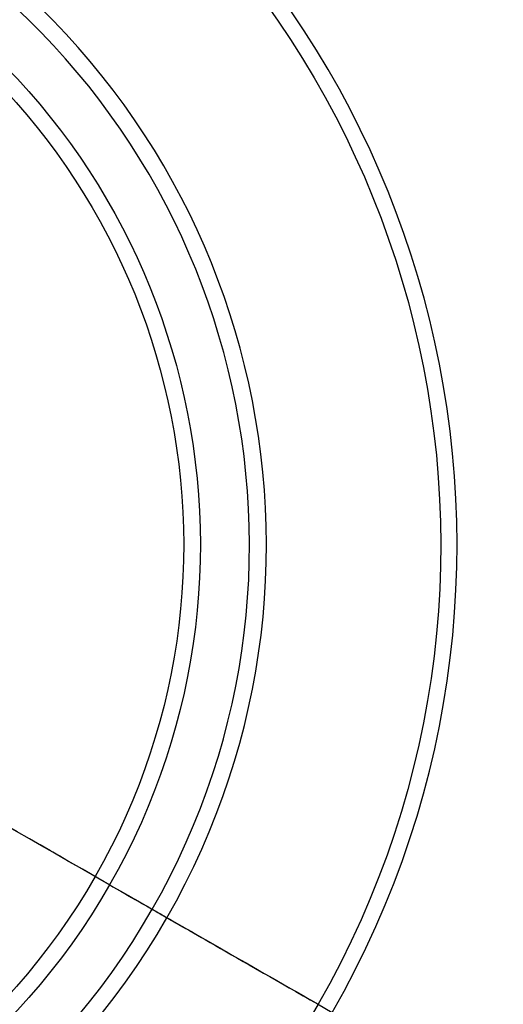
# Model space of a CAD drawing. Header units: millimetres. Extents: x -133 to 133, y -131 to 136.
# Tile 13 of 14: x 30 to 58, y -24 to 33. Entities that reach past the tile are written whole.
import ezdxf

# ---------------------------------------------------------------- set-up
doc = ezdxf.new("R2010")
doc.units = ezdxf.units.MM
doc.layers.add('Layer 01', color=7, linetype='Continuous', true_color=0x000000)

# ---------------------------------------------------------------- blocks, each defined once
blk = doc.blocks.new('Pantop shade ø23_3cm')
at = {"layer": 'Layer 01', "color": 254, "true_color": 0xc0ffc0, "extrusion": (-1, 0, 0)}
for centre, radius, start, end in [((-128.5, 3), 38, 102.1532, 176.98304), ((-128.5, 3), 37, 102.1532, 176.90142), ((-141.171, 312.488), 270, 276.1193, 287.65551), ((-141.171, 312.488), 271, 276.1193, 287.65551)]:
    blk.add_arc(centre, radius, start, end, dxfattribs=at)
at = {"layer": 'Layer 01', "color": 254, "true_color": 0xc0ffc0, "extrusion": (0, -1, 0)}
for centre, radius, start, end in [((0, 0, -136.5), 40.148, 0, 180), ((0, 0, -136.289), 39.171, 0, 180), ((0, 0, -58.978), 54.252, 0, 180), ((0, 0, -4.417), 114.2, 0, 180), ((0, 0, -4.417), 114.2, 180, 0), ((0, 0, -3.445), 113.967, 0, 180), ((0, 0, -3.445), 113.967, 180, 0), ((0, 0, -1.5), 116.5, 0, 180)]:
    blk.add_arc(centre, radius, start, end, dxfattribs=at)
at = {"layer": 'Layer 01', "color": 254, "true_color": 0xc0ffc0, "extrusion": (1, 0, 0)}
for radius in [232, 231]:
    blk.add_arc((87.658, -186.652), radius, 77.8468, 83.8807, dxfattribs=at)
at = {"layer": 'Layer 01', "color": 254, "true_color": 0xc0ffc0, "extrusion": (0, 1, 0)}
for centre, radius, start, end in [((0, 0, 112.389), 44.026, 0, 180), ((0, 0, 112.282), 43.032, 0, 180), ((0, 0, 59.281), 55.205, 0, 180), ((0, 0, 1.5), 116.5, 180, 0), ((0, 0, 1.5), 115.5, 180, 0), ((0, 0, 1.5), 115.5, 0, 180), ((0, 0, 0.75), 116.5, 0, 180), ((0, 0, 0.75), 116.5, 180, 0), ((0, 0, 0.75), 115.5, 180, 0), ((0, 0, 0.75), 115.5, 0, 180), ((0, 0), 116.5, 0, 180), ((0, 0), 116.5, 180, 0), ((0, 0), 115.5, 180, 0), ((0, 0), 115.5, 0, 180)]:
    blk.add_arc(centre, radius, start, end, dxfattribs=at)
blk = doc.blocks.new('Pantop Ø23_3 Pendant')
at = {"layer": 'Layer 01', "extrusion": (0.867604, -4.10472e-19, 0.497255), "rotation": 270}
blk.add_blockref('Pantop shade ø23_3cm', (-137.946, 0), dxfattribs=at)

msp = doc.modelspace()

# ---------------------------------------------------------------- block references
at = {"layer": 'Layer 01', "extrusion": (0, -1, -3.72004e-16)}
msp.add_blockref('Pantop Ø23_3 Pendant', (0, 58.943, -2.497), dxfattribs=at)

doc.saveas('drawing.dxf')
